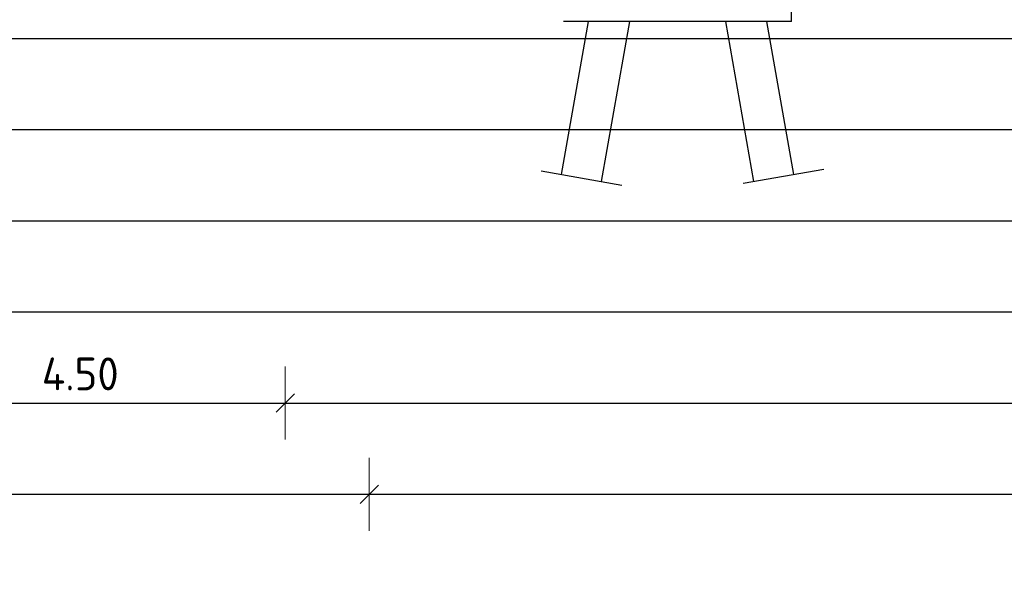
# Model space of a CAD drawing. Header units: metres. Extents: x 169741 to 171424, y 393147 to 407066.
# Tile 7 of 59: x 170537.63 to 170548.43, y 393426.6 to 393432.87. Entities that reach past the tile are written whole.
import ezdxf

# ---------------------------------------------------------------- set-up
doc = ezdxf.new("R2010")
doc.units = ezdxf.units.M
doc.linetypes.add('XX-AFBREEK', pattern=[7, 4, -1, 1, -1])
doc.layers.get('0').update_dxf_attribs({"lineweight": 25})
doc.layers.get('Defpoints').update_dxf_attribs({"color": 211})
for name, color, linetype, lineweight in [('B-WE-FC-AFBREEKLIJN-GD', 7, 'XX-AFBREEK', 25), ('B-WE-FC-PAAL-GD', 90, 'Continuous', 25), ('B-WE-KW-KUNSTWERK-S', 252, 'Continuous', 25), ('B-WE-KW-KUNSTWERK_LANDHOOFD-GD', 170, 'Continuous', 25), ('X-XX-AL-M-200', 7, 'Continuous', 18)]:
    doc.layers.add(name, color=color, linetype=linetype, lineweight=lineweight)
doc.layers.add('X-XX-AL-HULPLIJN-GD', color=30, linetype='Continuous', lineweight=25, plot=False)
doc.styles.add('NLCS-ISO-M200-T18', font='NLCS-ISO.ttf', dxfattribs={"height": 0.36})
doc.dimstyles.new('NLCS-M200-T18-SCHRAP_L2_H1', dxfattribs={"dimscale": 0.2, "dimtxt": 2.5, "dimasz": 1.008, "dimexe": 2, "dimexo": 2, "dimgap": 0.7, "dimtad": 1, "dimzin": 0, "dimdsep": 46, "dimtxsty": 'NLCS-ISO-M200-T18', "dimblk": 'OBLIQUE', "dimcen": 2.5, "dimdle": 2, "dimclrd": 256, "dimclre": 256, "dimclrt": 256, "dimadec": 1, "dimazin": 0, "dimtfac": 1, "dimtdec": 3, "dimtofl": 0, "dimtmove": 0, "dimatfit": 3, "dimldrblk": 'OBLIQUE', "dimfxl": 2, "dimfxlon": 1, "dimtfillclr": 256, "dimtolj": 1, "dimtzin": 0, "dimlwd": -1, "dimlwe": -1, "dimarcsym": 0})

# ---------------------------------------------------------------- blocks, each defined once
blk = doc.blocks.new('_Oblique')
at = {"color": 0, "linetype": 'ByBlock', "lineweight": -2}
blk.add_line((-0.5, -0.5), (0.5, 0.5), dxfattribs=at)
blk = doc.blocks.new('*D273')
at = {"layer": 'Defpoints', "color": 0, "transparency": 16777216}
for p in [(170512.146, 393439.072), (170541.466, 393439.072), (170512.146, 393427.662)]:
    blk.add_point(p, dxfattribs=at)
at = {"layer": 'X-XX-AL-M-200', "transparency": 16777216}
for p, q in [((170512.146, 393428.062), (170512.146, 393427.262)), ((170541.466, 393428.062), (170541.466, 393427.262)), ((170541.866, 393427.662), (170511.746, 393427.662))]:
    blk.add_line(p, q, dxfattribs=at)
at = {"layer": 'X-XX-AL-M-200', "transparency": 16777216, "xscale": 0.2016, "yscale": 0.2016, "zscale": 0.2016, "rotation": 180}
blk.add_blockref('_Oblique', (170512.146, 393427.662), dxfattribs=at)
at = {"layer": 'X-XX-AL-M-200', "transparency": 16777216, "xscale": 0.2016, "yscale": 0.2016, "zscale": 0.2016}
blk.add_blockref('_Oblique', (170541.466, 393427.662), dxfattribs=at)
at = {"layer": 'X-XX-AL-M-200', "transparency": 16777216, "insert": (170526.806, 393428.036), "char_height": 0.36, "attachment_point": 5, "style": 'NLCS-ISO-M200-T18'}
blk.add_mtext('\\A1;Overspanning bestaande fietsbrug = 29.32', dxfattribs=at)
blk = doc.blocks.new('*D319')
at = {"layer": 'Defpoints', "color": 0, "transparency": 16777216}
for p in [(170536.046, 393434.603), (170540.545, 393434.513), (170540.545, 393428.662)]:
    blk.add_point(p, dxfattribs=at)
at = {"layer": 'X-XX-AL-M-200', "transparency": 16777216}
for p, q in [((170536.046, 393429.062), (170536.046, 393428.262)), ((170540.545, 393429.062), (170540.545, 393428.262)), ((170535.646, 393428.662), (170540.945, 393428.662))]:
    blk.add_line(p, q, dxfattribs=at)
at = {"layer": 'X-XX-AL-M-200', "transparency": 16777216, "xscale": 0.2016, "yscale": 0.2016, "zscale": 0.2016, "rotation": 180}
blk.add_blockref('_Oblique', (170536.046, 393428.662), dxfattribs=at)
at = {"layer": 'X-XX-AL-M-200', "transparency": 16777216, "xscale": 0.2016, "yscale": 0.2016, "zscale": 0.2016}
blk.add_blockref('_Oblique', (170540.545, 393428.662), dxfattribs=at)
at = {"layer": 'X-XX-AL-M-200', "transparency": 16777216, "insert": (170538.296, 393428.982), "char_height": 0.36, "attachment_point": 5, "style": 'NLCS-ISO-M200-T18'}
blk.add_mtext('\\A1;4.50', dxfattribs=at)
blk = doc.blocks.new('Bestaande fietsbrug Uden')
at = {"layer": 'B-WE-FC-AFBREEKLIJN-GD', "color": 0}
for p, q in [((35.72, -3.381), (36.606, -3.225)), ((33.503, -3.244), (34.389, -3.4))]:
    blk.add_line(p, q, dxfattribs=at)
at = {"layer": 'B-WE-FC-PAAL-GD', "color": 0}
for p, q in [((34.02, -1.606), (33.724, -3.283)), ((34.167, -3.361), (34.477, -1.606)), ((35.524, -1.606), (35.833, -3.361)), ((36.276, -3.283), (35.98, -1.606))]:
    blk.add_line(p, q, dxfattribs=at)
at = {"layer": 'B-WE-KW-KUNSTWERK_LANDHOOFD-GD', "color": 0}
for q in [(36.25, -1.179), (33.75, -1.606)]:
    blk.add_line((36.25, -1.606), q, dxfattribs=at)

msp = doc.modelspace()

# ---------------------------------------------------------------- linework, layer by layer
at = {"layer": 'X-XX-AL-HULPLIJN-GD', "flags": 128}
for points in [[(170493.057, 393432.662), (170556.078, 393432.662)], [(170493.057, 393431.662), (170556.078, 393431.662)], [(170493.057, 393430.662), (170556.078, 393430.662)], [(170493.057, 393429.662), (170556.078, 393429.662)], [(170493.057, 393428.662), (170556.078, 393428.662)], [(170493.057, 393427.662), (170556.078, 393427.662)]]:
    msp.add_lwpolyline(points, dxfattribs=at)

# ---------------------------------------------------------------- block references
at = {"layer": 'B-WE-KW-KUNSTWERK-S'}
msp.add_blockref('Bestaande fietsbrug Uden', (170509.849, 393434.453), dxfattribs=at)

# ---------------------------------------------------------------- dimensions: what is measured, and where the dimension line sits
at = {"layer": 'X-XX-AL-M-200'}
dim = msp.add_linear_dim(base=(170512.146, 393427.662), p1=(170541.466, 393439.072), p2=(170512.146, 393439.072), text='Overspanning bestaande fietsbrug = <>', dimstyle='NLCS-M200-T18-SCHRAP_L2_H1', dxfattribs=at)
dim.commit()
dim.dimension.update_dxf_attribs({"geometry": '*D273', "text_midpoint": (170526.806, 393428.036)})
dim = msp.add_linear_dim(base=(170540.545, 393428.662), p1=(170536.046, 393434.603), p2=(170540.545, 393434.513), dimstyle='NLCS-M200-T18-SCHRAP_L2_H1', dxfattribs=at)
dim.commit()
dim.dimension.update_dxf_attribs({"geometry": '*D319', "text_midpoint": (170538.296, 393428.982)})

doc.saveas('drawing.dxf')
